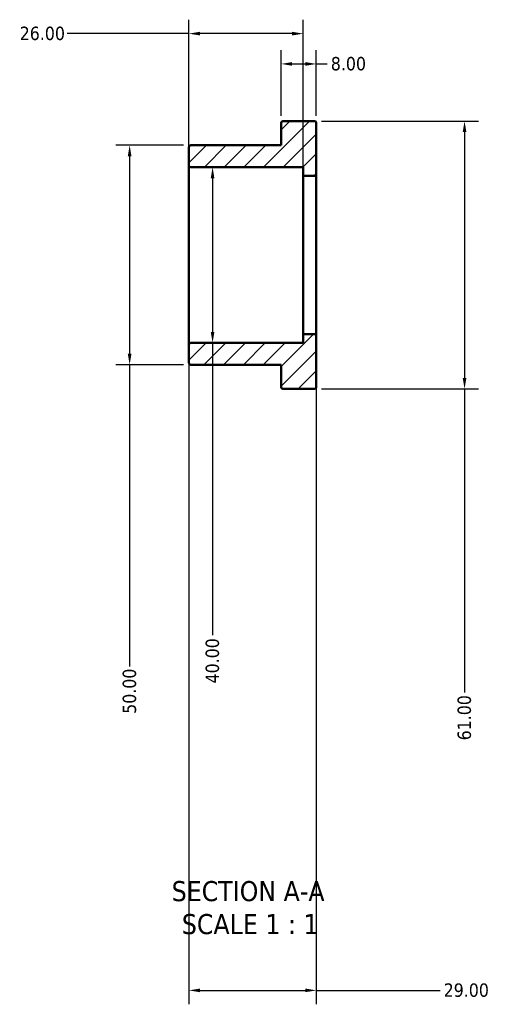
# Model space of a CAD drawing. Header units: millimetres. Extents: x -5 to 906, y -508 to 801.
# Tile 1 of 3: x 314 to 421, y -508 to -284. Entities that reach past the tile are written whole.
import ezdxf

# ---------------------------------------------------------------- set-up
doc = ezdxf.new("R2010")
doc.units = ezdxf.units.MM
for name, color, linetype, lineweight in [('Dimension (ANSI)', 7, 'Continuous', 25), ('Hatch (ANSI)', 7, 'Continuous', 18), ('Symbol (ANSI)', 7, 'Continuous', 25), ('Visible (ANSI)', 7, 'Continuous', 50)]:
    doc.layers.add(name, color=color, linetype=linetype, lineweight=lineweight)
doc.styles.add('Label Text (ANSI)', font='tahoma.ttf')
doc.styles.add('Note Text (ANSI)', font='tahoma.ttf')
doc.dimstyles.new('Default - mm (ANSI)', dxfattribs={"dimtxt": 3.048, "dimasz": 2.5, "dimexe": 3.175, "dimexo": 1.6002, "dimgap": 0.8, "dimtad": 0, "dimtoh": 1, "dimrnd": 1e-08, "dimzin": 4, "dimdsep": 46, "dimtxsty": 'Note Text (ANSI)', "dimcen": 0.09, "dimdle": 10, "dimclrd": 256, "dimclre": 256, "dimclrt": 256, "dimadec": 1, "dimazin": 1, "dimtfac": 1, "dimtofl": 0, "dimtmove": 0, "dimatfit": 3, "dimfxl": 1, "dimtolj": 1, "dimtzin": 4, "dimlwd": -1, "dimlwe": -1, "dimarcsym": 0})

# ---------------------------------------------------------------- blocks, each defined once
blk = doc.blocks.new('*D7')
at = {"layer": 'Defpoints', "color": 0, "transparency": 16777216}
for p in [(352.93, -312.48), (339.04, -362.48), (352.93, -362.48)]:
    blk.add_point(p, dxfattribs=at)
at = {"layer": 'Dimension (ANSI)', "transparency": 16777216}
for p, q in [((351.33, -312.48), (335.86, -312.48)), ((339.04, -314.98), (339.04, -359.98)), ((351.33, -362.48), (335.86, -362.48)), ((339.04, -362.48), (339.04, -431.18))]:
    blk.add_line(p, q, dxfattribs=at)
for points in [[(338.62, -314.98), (339.46, -314.98), (339.04, -312.48)], [(338.62, -359.98), (339.46, -359.98), (339.04, -362.48)]]:
    blk.add_solid(points, dxfattribs=at)
at = {"layer": 'Dimension (ANSI)', "transparency": 16777216, "insert": (337.45, -441.98), "char_height": 3.048, "attachment_point": 1, "rotation": 90, "style": 'Note Text (ANSI)'}
blk.add_mtext('\\A1;50.00', dxfattribs=at)
blk = doc.blocks.new('*D8')
at = {"layer": 'Defpoints', "color": 0, "transparency": 16777216}
for p in [(381.53, -355.88), (352.53, -357.88), (381.53, -504.98)]:
    blk.add_point(p, dxfattribs=at)
at = {"layer": 'Dimension (ANSI)', "transparency": 16777216}
for p, q in [((381.53, -357.48), (381.53, -508.15)), ((352.53, -359.48), (352.53, -508.15)), ((355.03, -504.98), (379.03, -504.98)), ((381.53, -504.98), (409.72, -504.98))]:
    blk.add_line(p, q, dxfattribs=at)
for points in [[(355.03, -504.56), (355.03, -505.39), (352.53, -504.98)], [(379.03, -504.56), (379.03, -505.39), (381.53, -504.98)]]:
    blk.add_solid(points, dxfattribs=at)
at = {"layer": 'Dimension (ANSI)', "transparency": 16777216, "insert": (410.52, -503.39), "char_height": 3.048, "attachment_point": 1, "style": 'Note Text (ANSI)'}
blk.add_mtext('\\A1;29.00', dxfattribs=at)
blk = doc.blocks.new('*D9')
at = {"layer": 'Defpoints', "color": 0, "transparency": 16777216}
for p in [(381.53, -293.95), (373.53, -307.38), (381.53, -307.38)]:
    blk.add_point(p, dxfattribs=at)
at = {"layer": 'Dimension (ANSI)', "transparency": 16777216}
for p, q in [((373.53, -305.78), (373.53, -290.78)), ((381.53, -305.78), (381.53, -290.78)), ((376.03, -293.95), (379.03, -293.95)), ((381.53, -293.95), (384.03, -293.95))]:
    blk.add_line(p, q, dxfattribs=at)
for points in [[(376.03, -293.53), (376.03, -294.37), (373.53, -293.95)], [(379.03, -293.53), (379.03, -294.37), (381.53, -293.95)]]:
    blk.add_solid(points, dxfattribs=at)
at = {"layer": 'Dimension (ANSI)', "transparency": 16777216, "insert": (384.83, -292.36), "char_height": 3.048, "attachment_point": 1, "style": 'Note Text (ANSI)'}
blk.add_mtext('\\A1;8.00', dxfattribs=at)
blk = doc.blocks.new('*D10')
at = {"layer": 'Defpoints', "color": 0, "transparency": 16777216}
for p in [(352.53, -287.05), (352.53, -317.08), (378.53, -319.48)]:
    blk.add_point(p, dxfattribs=at)
at = {"layer": 'Dimension (ANSI)', "transparency": 16777216}
for p, q in [((352.53, -315.48), (352.53, -283.87)), ((378.53, -317.88), (378.53, -283.87)), ((352.53, -287.05), (324.85, -287.05)), ((376.03, -287.05), (355.03, -287.05))]:
    blk.add_line(p, q, dxfattribs=at)
for points in [[(355.03, -286.63), (355.03, -287.46), (352.53, -287.05)], [(376.03, -286.63), (376.03, -287.46), (378.53, -287.05)]]:
    blk.add_solid(points, dxfattribs=at)
at = {"layer": 'Dimension (ANSI)', "transparency": 16777216, "insert": (314.02, -285.46), "char_height": 3.048, "attachment_point": 1, "style": 'Note Text (ANSI)'}
blk.add_mtext('\\A1;26.00', dxfattribs=at)
blk = doc.blocks.new('*D11')
at = {"layer": 'Defpoints', "color": 0, "transparency": 16777216}
for p in [(357.92, -317.48), (357.92, -357.48), (357.92, -357.48)]:
    blk.add_point(p, dxfattribs=at)
at = {"layer": 'Dimension (ANSI)', "transparency": 16777216}
for p, q in [((357.92, -319.98), (357.92, -354.98)), ((357.92, -357.48), (357.92, -424.09))]:
    blk.add_line(p, q, dxfattribs=at)
for points in [[(357.5, -319.98), (358.33, -319.98), (357.92, -317.48)], [(357.5, -354.98), (358.33, -354.98), (357.92, -357.48)]]:
    blk.add_solid(points, dxfattribs=at)
at = {"layer": 'Dimension (ANSI)', "transparency": 16777216, "insert": (356.33, -435.06), "char_height": 3.048, "attachment_point": 1, "rotation": 90, "style": 'Note Text (ANSI)'}
blk.add_mtext('\\A1;40.00', dxfattribs=at)
blk = doc.blocks.new('*D12')
at = {"layer": 'Defpoints', "color": 0, "transparency": 16777216}
for p in [(381.13, -306.98), (381.13, -367.98), (415.27, -367.98)]:
    blk.add_point(p, dxfattribs=at)
at = {"layer": 'Dimension (ANSI)', "transparency": 16777216}
for p, q in [((382.73, -306.98), (418.45, -306.98)), ((415.27, -309.48), (415.27, -365.48)), ((382.73, -367.98), (418.45, -367.98)), ((415.27, -367.98), (415.27, -437.14))]:
    blk.add_line(p, q, dxfattribs=at)
for points in [[(414.85, -309.48), (415.69, -309.48), (415.27, -306.98)], [(414.85, -365.48), (415.69, -365.48), (415.27, -367.98)]]:
    blk.add_solid(points, dxfattribs=at)
at = {"layer": 'Dimension (ANSI)', "transparency": 16777216, "insert": (413.68, -448.02), "char_height": 3.048, "attachment_point": 1, "rotation": 90, "style": 'Note Text (ANSI)'}
blk.add_mtext('\\A1;61.00', dxfattribs=at)

msp = doc.modelspace()

# ---------------------------------------------------------------- hatches: boundary and pattern name
at = {"layer": 'Hatch (ANSI)'}
h = msp.add_hatch(dxfattribs=at)
h.set_pattern_fill('ANSI31', color=256, scale=25.4, style=0)
h.set_pattern_definition([(45, (0, 0), (-2.245064, 2.245064), [])])
edge = h.paths.add_edge_path()
edge.add_ellipse((381.131, -319.076), major_axis=(0, -0.4), ratio=1, start_angle=0, end_angle=90)
edge.add_line((381.531, -319.076), (381.531, -307.376))
edge.add_ellipse((381.131, -307.376), major_axis=(0.4, 0), ratio=1, start_angle=0, end_angle=90)
edge.add_line((381.131, -306.976), (373.931, -306.976))
edge.add_ellipse((373.931, -307.376), major_axis=(0, 0.4), ratio=1, start_angle=0, end_angle=90)
edge.add_line((373.531, -307.376), (373.531, -312.476))
edge.add_line((373.531, -312.476), (352.931, -312.476))
edge.add_ellipse((352.931, -312.876), major_axis=(0, 0.4), ratio=1, start_angle=0, end_angle=90)
edge.add_line((352.531, -312.876), (352.531, -317.076))
edge.add_ellipse((352.931, -317.076), major_axis=(-0.4, 0), ratio=1, start_angle=0, end_angle=90)
edge.add_line((352.931, -317.476), (378.531, -317.476))
edge.add_line((378.531, -317.476), (378.531, -319.476))
edge.add_line((378.531, -319.476), (381.131, -319.476))
edge = h.paths.add_edge_path()
edge.add_ellipse((381.131, -355.876), major_axis=(0.4, 0), ratio=1, start_angle=0, end_angle=90)
edge.add_line((381.131, -355.476), (378.531, -355.476))
edge.add_line((378.531, -355.476), (378.531, -357.476))
edge.add_line((378.531, -357.476), (352.931, -357.476))
edge.add_ellipse((352.931, -357.876), major_axis=(0, 0.4), ratio=1, start_angle=0, end_angle=90)
edge.add_line((352.531, -357.876), (352.531, -362.076))
edge.add_ellipse((352.931, -362.076), major_axis=(-0.4, 0), ratio=1, start_angle=0, end_angle=90)
edge.add_line((352.931, -362.476), (373.531, -362.476))
edge.add_line((373.531, -362.476), (373.531, -367.576))
edge.add_ellipse((373.931, -367.576), major_axis=(-0.4, 0), ratio=1, start_angle=0, end_angle=90)
edge.add_line((373.931, -367.976), (381.131, -367.976))
edge.add_ellipse((381.131, -367.576), major_axis=(0, -0.4), ratio=1, start_angle=0, end_angle=90)
edge.add_line((381.531, -367.576), (381.531, -355.876))

# ---------------------------------------------------------------- linework, layer by layer
at = {"layer": 'Visible (ANSI)'}
for p, q in [((381.131, -306.976), (373.931, -306.976)), ((373.531, -307.376), (373.531, -312.476)), ((381.531, -319.076), (381.531, -307.376)), ((352.531, -312.876), (352.531, -317.076)), ((373.531, -312.476), (352.931, -312.476)), ((352.531, -317.076), (352.531, -357.876)), ((352.931, -317.476), (378.531, -317.476)), ((378.531, -317.476), (378.531, -319.476)), ((378.531, -319.476), (381.131, -319.476)), ((378.531, -319.476), (378.531, -355.476)), ((381.531, -355.876), (381.531, -319.076)), ((381.131, -355.476), (378.531, -355.476)), ((378.531, -355.476), (378.531, -357.476)), ((381.531, -367.576), (381.531, -355.876)), ((352.531, -357.876), (352.531, -362.076)), ((378.531, -357.476), (352.931, -357.476)), ((352.931, -362.476), (373.531, -362.476)), ((373.531, -362.476), (373.531, -367.576)), ((373.931, -367.976), (381.131, -367.976))]:
    msp.add_line(p, q, dxfattribs=at)
for centre, start, end in [((373.931, -307.376), 90, 180), ((381.131, -307.376), 0, 90), ((352.931, -312.876), 90, 180), ((352.931, -317.076), 180, 270), ((381.131, -319.076), 270, 0), ((381.131, -355.876), 0, 90), ((352.931, -357.876), 90, 180), ((352.931, -362.076), 180, 270), ((373.931, -367.576), 180, 270), ((381.131, -367.576), 270, 0)]:
    msp.add_arc(centre, 0.4, start, end, dxfattribs=at)

# ---------------------------------------------------------------- texts
at = {"layer": 'Symbol (ANSI)', "char_height": 4.572, "attachment_point": 7, "style": 'Label Text (ANSI)'}
for s, insert in [('SECTION A-A', (348.607, -484.74)), ('SCALE 1 : 1', (350.926, -492.253))]:
    msp.add_mtext(s, dxfattribs=dict(at, insert=insert))

# ---------------------------------------------------------------- dimensions: what is measured, and where the dimension line sits
at = {"layer": 'Dimension (ANSI)'}
for base, p1, p2, picture, middle in [((352.531, -287.048), (378.531, -319.476), (352.531, -317.076), '*D10', (319.031, -287.048)), ((381.531, -504.976), (352.531, -357.876), (381.531, -355.876), '*D8', (415.531, -504.976))]:
    dim = msp.add_linear_dim(base=base, p1=p1, p2=p2, dimstyle='Default - mm (ANSI)', override={"dimtoh": 0, "dimdec": 2, "dimtp": 0, "dimtm": 0, "dimtdec": 2, "dimatfit": 2}, dxfattribs=at)
    dim.commit()
    dim.dimension.update_dxf_attribs({"geometry": picture, "text_midpoint": middle, "dimtype": 160})
for base, p1, p2, angle, override, picture, middle in [((381.531, -293.95), (373.531, -307.376), (381.531, -307.376), 180, {"dimtoh": 0, "dimdec": 2, "dimtp": 0, "dimtm": 0, "dimtdec": 2, "dimatfit": 2}, '*D9', (388.738, -293.95)), ((415.271, -367.976), (381.131, -306.976), (381.131, -367.976), 270, {"dimtoh": 0, "dimdec": 2, "dimtp": 0, "dimtm": 0, "dimtdec": 2, "dimatfit": 2}, '*D12', (415.271, -442.976)), ((339.039, -362.476), (352.931, -312.476), (352.931, -362.476), 90, {"dimtoh": 0, "dimdec": 2, "dimtp": 0, "dimtm": 0, "dimtdec": 2, "dimatfit": 2}, '*D7', (339.039, -436.976)), ((357.918, -357.476), (357.918, -317.476), (357.918, -357.476), 270, {"dimtoh": 0, "dimdec": 2, "dimse1": 1, "dimse2": 1, "dimtp": 0, "dimtm": 0, "dimtdec": 2, "dimatfit": 2}, '*D11', (357.918, -429.976))]:
    dim = msp.add_linear_dim(base=base, p1=p1, p2=p2, angle=angle, dimstyle='Default - mm (ANSI)', override=override, dxfattribs=at)
    dim.commit()
    dim.dimension.update_dxf_attribs({"geometry": picture, "text_midpoint": middle, "dimtype": 160})

doc.saveas('drawing.dxf')
